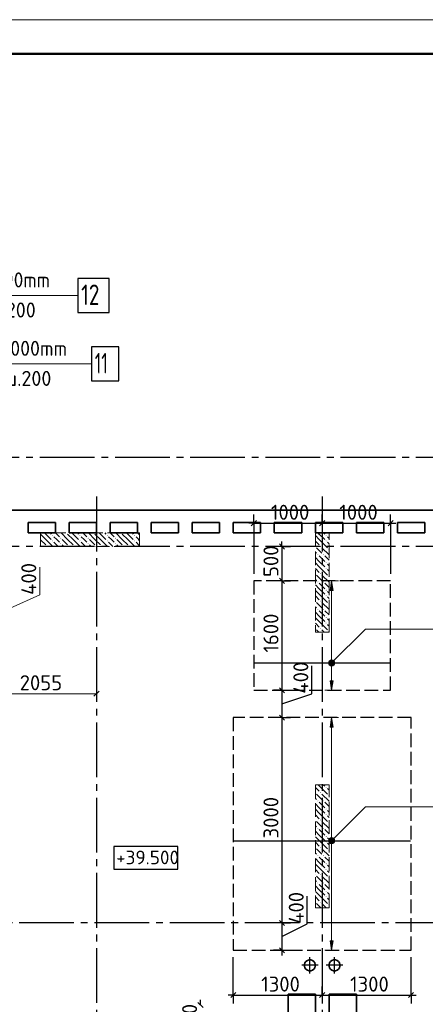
# Model space of a CAD drawing. Header units: millimetres. Extents: x 40580 to 1930067, y -240640 to 81020.
# Tile 89 of 256: x 417118 to 423050, y -212509 to -198119. Entities that reach past the tile are written whole.
import ezdxf

# ---------------------------------------------------------------- set-up
doc = ezdxf.new("R2010")
doc.units = ezdxf.units.MM
for name, pattern in [('______2', [270, 200, -70]), ('______5', [1100, 800, -100, 100, -100]), ('CENTER', [2, 1.25, -0.25, 0.25, -0.25])]:
    doc.linetypes.add(name, pattern=pattern)
for name, color, linetype, lineweight in [('Standard', 7, 'Continuous', 25), ('Высотные отметки', 7, 'Continuous', 25), ('ДОП Верх по Х', 7, 'Continuous', 25), ('ЖБ Перекрытие верхний уровень', 7, 'Continuous', 35), ('ОСИ', 7, 'CENTER', 15), ('Позиционная метка номер позиции', 7, 'Continuous', 13), ('Примечания', 7, 'Continuous', 13)]:
    doc.layers.add(name, color=color, linetype=linetype, lineweight=lineweight)
doc.layers.add('ЖБ Пилон', color=7, linetype='______2', lineweight=13, true_color=0xa0a0a0)
doc.styles.add('GOST 2.304', font='isocpeur.ttf', dxfattribs={"width": 0.8})
doc.styles.add('ISOCPEUR', font='isocpeur.ttf')

msp = doc.modelspace()

# ---------------------------------------------------------------- hatches: boundary and pattern name
at = {"layer": 'ДОП Верх по Х', "linetype": 'Continuous', "lineweight": 13, "transparency": 33554687}
for points in [[(421700, -206459.4), (421680, -206319.4), (421660, -206459.4)], [(421647.7, -207500.7), (421712.2, -207500.7), (421698.7, -207487.2)], [(421647.7, -207500.7), (421698.7, -207487.2), (421661.2, -207487.2)], [(421661.2, -207487.2), (421698.7, -207487.2), (421680, -207481.9)], [(421642.5, -207519.4), (421717.5, -207519.4), (421712.2, -207500.7)], [(421642.5, -207519.4), (421712.2, -207500.7), (421647.7, -207500.7)], [(421647.7, -207538.2), (421717.5, -207519.4), (421642.5, -207519.4)], [(421647.7, -207538.2), (421712.2, -207538.2), (421717.5, -207519.4)], [(421661.2, -207551.7), (421712.2, -207538.2), (421647.7, -207538.2)], [(421661.2, -207551.7), (421698.7, -207551.7), (421712.2, -207538.2)], [(421698.7, -207551.7), (421661.2, -207551.7), (421680, -207556.9)], [(421700, -208459.4), (421680, -208319.4), (421660, -208459.4)], [(421647.7, -210100.7), (421712.2, -210100.7), (421698.7, -210087.2)], [(421647.7, -210100.7), (421698.7, -210087.2), (421661.2, -210087.2)], [(421661.2, -210087.2), (421698.7, -210087.2), (421680, -210081.9)], [(421642.5, -210119.4), (421717.5, -210119.4), (421712.2, -210100.7)], [(421642.5, -210119.4), (421712.2, -210100.7), (421647.7, -210100.7)], [(421647.7, -210138.2), (421717.5, -210119.4), (421642.5, -210119.4)], [(421647.7, -210138.2), (421712.2, -210138.2), (421717.5, -210119.4)], [(421661.2, -210151.7), (421712.2, -210138.2), (421647.7, -210138.2)], [(421661.2, -210151.7), (421698.7, -210151.7), (421712.2, -210138.2)], [(421698.7, -210151.7), (421661.2, -210151.7), (421680, -210156.9)]]:
    msp.add_hatch(color=7, dxfattribs=at).paths.add_polyline_path(points)
for points in [[(421700, -207779.4), (421680, -207919.4), (421660, -207779.4)], [(421700, -211579.4), (421680, -211719.4), (421660, -211579.4)]]:
    msp.add_hatch(color=7, dxfattribs=at).paths.add_polyline_path(points, flags=16)
at = {"layer": 'ЖБ Пилон', "linetype": 'Continuous', "lineweight": -3, "transparency": 33554687}
for points in [[(417802.3, -205619.4), (417798.9, -205622.8), (417795.5, -205619.4)], [(418202.3, -205619.4), (418198.9, -205622.8), (418195.5, -205619.4)], [(418602.3, -205619.4), (418598.9, -205622.8), (418595.5, -205619.4)], [(417592.4, -205656.3), (417598.9, -205649.8), (417605.4, -205656.3), (417598.9, -205662.8)], [(417592.4, -205736.3), (417598.9, -205729.8), (417605.4, -205736.3), (417598.9, -205742.8)], [(417712.4, -205696.3), (417718.9, -205689.8), (417725.4, -205696.3), (417718.9, -205702.8)], [(417712.4, -205776.3), (417718.9, -205769.8), (417725.4, -205776.3), (417718.9, -205782.8)], [(417992.4, -205656.3), (417998.9, -205649.8), (418005.4, -205656.3), (417998.9, -205662.8)], [(417992.4, -205736.3), (417998.9, -205729.8), (418005.4, -205736.3), (417998.9, -205742.8)], [(418112.4, -205696.3), (418118.9, -205689.8), (418125.4, -205696.3), (418118.9, -205702.8)], [(418112.4, -205776.3), (418118.9, -205769.8), (418125.4, -205776.3), (418118.9, -205782.8)], [(418392.4, -205656.3), (418398.9, -205649.8), (418405.4, -205656.3), (418398.9, -205662.8)], [(418392.4, -205736.3), (418398.9, -205729.8), (418405.4, -205736.3), (418398.9, -205742.8)], [(418512.4, -205696.3), (418518.9, -205689.8), (418525.4, -205696.3), (418518.9, -205702.8)], [(418512.4, -205776.3), (418518.9, -205769.8), (418525.4, -205776.3), (418518.9, -205782.8)], [(418792.4, -205656.3), (418798.9, -205649.8), (418805.4, -205656.3), (418798.9, -205662.8)], [(418792.4, -205736.3), (418798.9, -205729.8), (418805.4, -205736.3), (418798.9, -205742.8)], [(421592.4, -205656.3), (421598.9, -205649.8), (421605.4, -205656.3), (421598.9, -205662.8)], [(421592.4, -205736.3), (421598.9, -205729.8), (421605.4, -205736.3), (421598.9, -205742.8)], [(417432.4, -205816.3), (417438.9, -205809.8), (417445.4, -205816.3), (417442.3, -205819.4), (417435.5, -205819.4)], [(417512.4, -205816.3), (417518.9, -205809.8), (417525.4, -205816.3), (417522.2, -205819.4), (417515.5, -205819.4)], [(417832.4, -205816.3), (417838.9, -205809.8), (417845.4, -205816.3), (417842.3, -205819.4), (417835.5, -205819.4)], [(417912.4, -205816.3), (417918.9, -205809.8), (417925.4, -205816.3), (417922.2, -205819.4), (417915.5, -205819.4)], [(418232.4, -205816.3), (418238.9, -205809.8), (418245.4, -205816.3), (418242.3, -205819.4), (418235.5, -205819.4)], [(418312.4, -205816.3), (418318.9, -205809.8), (418325.4, -205816.3), (418322.2, -205819.4), (418315.5, -205819.4)], [(418632.4, -205816.3), (418638.9, -205809.8), (418645.4, -205816.3), (418642.3, -205819.4), (418635.5, -205819.4)], [(418712.4, -205816.3), (418718.9, -205809.8), (418725.4, -205816.3), (418722.2, -205819.4), (418715.5, -205819.4)], [(421441.9, -205812.8), (421445.4, -205816.3), (421441.9, -205819.8)], [(421512.4, -205816.3), (421518.9, -205809.8), (421525.4, -205816.3), (421518.9, -205822.8)], [(421632.4, -205856.3), (421638.9, -205849.8), (421641.9, -205852.8), (421641.9, -205859.8), (421638.9, -205862.8)], [(421472.4, -205936.3), (421478.9, -205929.8), (421485.4, -205936.3), (421478.9, -205942.8)], [(421552.4, -205936.3), (421558.9, -205929.8), (421565.4, -205936.3), (421558.9, -205942.8)], [(421592.4, -206056.3), (421598.9, -206049.8), (421605.4, -206056.3), (421598.9, -206062.8)], [(421592.4, -206136.3), (421598.9, -206129.8), (421605.4, -206136.3), (421598.9, -206142.8)], [(421441.9, -206212.8), (421445.4, -206216.3), (421441.9, -206219.8)], [(421472.4, -206336.3), (421478.9, -206329.8), (421485.4, -206336.3), (421478.9, -206342.8)], [(421512.4, -206216.3), (421518.9, -206209.8), (421525.4, -206216.3), (421518.9, -206222.8)], [(421552.4, -206336.3), (421558.9, -206329.8), (421565.4, -206336.3), (421558.9, -206342.8)], [(421632.4, -206256.3), (421638.9, -206249.8), (421641.9, -206252.8), (421641.9, -206259.8), (421638.9, -206262.8)], [(421592.4, -206456.3), (421598.9, -206449.8), (421605.4, -206456.3), (421598.9, -206462.8)], [(421441.9, -206612.8), (421445.4, -206616.3), (421441.9, -206619.8)], [(421512.4, -206616.3), (421518.9, -206609.8), (421525.4, -206616.3), (421518.9, -206622.8)], [(421592.4, -206536.3), (421598.9, -206529.8), (421605.4, -206536.3), (421598.9, -206542.8)], [(421472.4, -206736.3), (421478.9, -206729.8), (421485.4, -206736.3), (421478.9, -206742.8)], [(421552.4, -206736.3), (421558.9, -206729.8), (421565.4, -206736.3), (421558.9, -206742.8)], [(421632.4, -206656.3), (421638.9, -206649.8), (421641.9, -206652.8), (421641.9, -206659.8), (421638.9, -206662.8)], [(421592.4, -206856.3), (421598.9, -206849.8), (421605.4, -206856.3), (421598.9, -206862.8)], [(421441.9, -207012.8), (421445.4, -207016.3), (421441.9, -207019.8)], [(421512.4, -207016.3), (421518.9, -207009.8), (421525.4, -207016.3), (421518.9, -207022.8)], [(421592.4, -206936.3), (421598.9, -206929.8), (421605.4, -206936.3), (421598.9, -206942.8)], [(421632.4, -207056.3), (421638.9, -207049.8), (421641.9, -207052.8), (421641.9, -207059.8), (421638.9, -207062.8)], [(421592.4, -209336.3), (421598.9, -209329.8), (421605.4, -209336.3), (421598.9, -209342.8)], [(421441.9, -209412.8), (421445.4, -209416.3), (421441.9, -209419.8)], [(421512.4, -209416.3), (421518.9, -209409.8), (421525.4, -209416.3), (421518.9, -209422.8)], [(421632.4, -209456.3), (421638.9, -209449.8), (421641.9, -209452.8), (421641.9, -209459.8), (421638.9, -209462.8)], [(421472.4, -209536.3), (421478.9, -209529.8), (421485.4, -209536.3), (421478.9, -209542.8)], [(421552.4, -209536.3), (421558.9, -209529.8), (421565.4, -209536.3), (421558.9, -209542.8)], [(421592.4, -209656.3), (421598.9, -209649.8), (421605.4, -209656.3), (421598.9, -209662.8)], [(421592.4, -209736.3), (421598.9, -209729.8), (421605.4, -209736.3), (421598.9, -209742.8)], [(421441.9, -209812.8), (421445.4, -209816.3), (421441.9, -209819.8)], [(421472.4, -209936.3), (421478.9, -209929.8), (421485.4, -209936.3), (421478.9, -209942.8)], [(421512.4, -209816.3), (421518.9, -209809.8), (421525.4, -209816.3), (421518.9, -209822.8)], [(421552.4, -209936.3), (421558.9, -209929.8), (421565.4, -209936.3), (421558.9, -209942.8)], [(421632.4, -209856.3), (421638.9, -209849.8), (421641.9, -209852.8), (421641.9, -209859.8), (421638.9, -209862.8)], [(421592.4, -210056.3), (421598.9, -210049.8), (421605.4, -210056.3), (421598.9, -210062.8)], [(421441.9, -210212.8), (421445.4, -210216.3), (421441.9, -210219.8)], [(421512.4, -210216.3), (421518.9, -210209.8), (421525.4, -210216.3), (421518.9, -210222.8)], [(421592.4, -210136.3), (421598.9, -210129.8), (421605.4, -210136.3), (421598.9, -210142.8)], [(421472.4, -210336.3), (421478.9, -210329.8), (421485.4, -210336.3), (421478.9, -210342.8)], [(421552.4, -210336.3), (421558.9, -210329.8), (421565.4, -210336.3), (421558.9, -210342.8)], [(421632.4, -210256.3), (421638.9, -210249.8), (421641.9, -210252.8), (421641.9, -210259.8), (421638.9, -210262.8)], [(421592.4, -210456.3), (421598.9, -210449.8), (421605.4, -210456.3), (421598.9, -210462.8)], [(421441.9, -210612.8), (421445.4, -210616.3), (421441.9, -210619.8)], [(421512.4, -210616.3), (421518.9, -210609.8), (421525.4, -210616.3), (421518.9, -210622.8)], [(421592.4, -210536.3), (421598.9, -210529.8), (421605.4, -210536.3), (421598.9, -210542.8)], [(421632.4, -210656.3), (421638.9, -210649.8), (421641.9, -210652.8), (421641.9, -210659.8), (421638.9, -210662.8)], [(421472.4, -210736.3), (421478.9, -210729.8), (421485.4, -210736.3), (421478.9, -210742.8)], [(421552.4, -210736.3), (421558.9, -210729.8), (421565.4, -210736.3), (421558.9, -210742.8)], [(421592.4, -210856.3), (421598.9, -210849.8), (421605.4, -210856.3), (421598.9, -210862.8)], [(421592.4, -210936.3), (421598.9, -210929.8), (421605.4, -210936.3), (421598.9, -210942.8)], [(421441.9, -211012.8), (421445.4, -211016.3), (421441.9, -211019.8)], [(421512.4, -211016.3), (421518.9, -211009.8), (421525.4, -211016.3), (421518.9, -211022.8)], [(421632.4, -211056.3), (421638.9, -211049.8), (421641.9, -211052.8), (421641.9, -211059.8), (421638.9, -211062.8)]]:
    msp.add_hatch(color=7, dxfattribs=at).paths.add_polyline_path(points, flags=16)
at = {"layer": 'Позиционная метка номер позиции', "linetype": 'Continuous', "lineweight": 13, "transparency": 33554687}
for points in [[(421636.7, -207508), (421711.8, -207551.3), (421648.2, -207487.6)], [(421648.2, -207487.6), (421723.3, -207530.9), (421668.5, -207476.2)], [(421648.2, -207487.6), (421711.8, -207551.3), (421723.3, -207530.9)], [(421668.5, -207476.2), (421723.3, -207530.9), (421723.3, -207508)], [(421668.5, -207476.2), (421723.3, -207508), (421691.4, -207476.2)], [(421691.4, -207476.2), (421723.3, -207508), (421711.8, -207487.6)], [(421636.7, -207530.9), (421691.4, -207562.7), (421636.7, -207508)], [(421636.7, -207508), (421691.4, -207562.7), (421711.8, -207551.3)], [(421668.5, -207562.7), (421636.7, -207530.9), (421648.2, -207551.3)], [(421636.7, -207530.9), (421668.5, -207562.7), (421691.4, -207562.7)], [(421636.7, -210108), (421711.8, -210151.3), (421648.2, -210087.6)], [(421648.2, -210087.6), (421723.3, -210130.9), (421668.5, -210076.2)], [(421648.2, -210087.6), (421711.8, -210151.3), (421723.3, -210130.9)], [(421668.5, -210076.2), (421723.3, -210130.9), (421723.3, -210108)], [(421668.5, -210076.2), (421723.3, -210108), (421691.4, -210076.2)], [(421691.4, -210076.2), (421723.3, -210108), (421711.8, -210087.6)], [(421636.7, -210130.9), (421691.4, -210162.7), (421636.7, -210108)], [(421636.7, -210108), (421691.4, -210162.7), (421711.8, -210151.3)], [(421668.5, -210162.7), (421636.7, -210130.9), (421648.2, -210151.3)], [(421636.7, -210130.9), (421668.5, -210162.7), (421691.4, -210162.7)]]:
    msp.add_hatch(color=7, dxfattribs=at).paths.add_polyline_path(points)

# ---------------------------------------------------------------- linework, layer by layer
at = {"layer": 'Standard', "color": 7, "linetype": 'Continuous', "lineweight": -3, "transparency": 33554687}
for p, q in [((420541.9, -205478.2), (420466.9, -205478.2)), ((420541.9, -205478.2), (421541.9, -205478.2)), ((421541.9, -205478.2), (422541.9, -205478.2)), ((422541.9, -205478.2), (422616.9, -205478.2)), ((420952.9, -205819.4), (420952.9, -205744.4)), ((420952.9, -205819.4), (420952.9, -206319.4)), ((421389.6, -207969.4), (421389.6, -207562.8)), ((420952.9, -207919.4), (420952.9, -208319.4)), ((420952.9, -208119.4), (421389.6, -207969.4)), ((420952.9, -208319.4), (420952.9, -211319.4)), ((421322.1, -211333.5), (421322.1, -210926.9)), ((420952.9, -211319.4), (420952.9, -211719.4)), ((420952.9, -211519.4), (421322.1, -211333.5)), ((420952.9, -211719.4), (420952.9, -211794.4)), ((420241.9, -212373.7), (420166.9, -212373.7)), ((420241.9, -212373.7), (421541.9, -212373.7)), ((421541.9, -212373.7), (422841.9, -212373.7)), ((422841.9, -212373.7), (422916.9, -212373.7)), ((419762.6, -212519.4), (419762.6, -212444.4))]:
    msp.add_line(p, q, dxfattribs=at)
at = {"layer": 'Standard', "color": 7, "linetype": 'Continuous', "lineweight": 25, "transparency": 33554687}
for p, q in [((420504.4, -205515.7), (420579.4, -205440.7)), ((421504.4, -205515.7), (421579.4, -205440.7)), ((422504.4, -205515.7), (422579.4, -205440.7)), ((420915.4, -205781.9), (420990.4, -205856.9)), ((420915.4, -206281.9), (420990.4, -206356.9)), ((420915.4, -207881.9), (420990.4, -207956.9)), ((418204.4, -208006.9), (418279.4, -207931.9)), ((420915.4, -208281.9), (420990.4, -208356.9)), ((420915.4, -211281.9), (420990.4, -211356.9)), ((420915.4, -211681.9), (420990.4, -211756.9)), ((420204.4, -212411.2), (420279.4, -212336.2)), ((421504.4, -212411.2), (421579.4, -212336.2)), ((422804.4, -212411.2), (422879.4, -212336.2)), ((419725.1, -212481.9), (419800.1, -212556.9))]:
    msp.add_line(p, q, dxfattribs=at)
at = {"layer": 'Standard', "color": 251, "linetype": 'Continuous', "lineweight": -3, "true_color": 0x656565, "transparency": 33554687}
for p, q in [((420541.9, -205478.2), (420541.9, -205353.2)), ((420541.9, -205478.2), (420541.9, -205603.2)), ((420541.9, -205478.2), (420541.9, -206219.4)), ((421541.9, -205478.2), (421541.9, -205353.2)), ((421541.9, -205478.2), (421541.9, -205603.2)), ((421541.9, -205478.2), (421541.9, -205478.2)), ((422541.9, -205478.2), (422541.9, -205353.2)), ((422541.9, -205478.2), (422541.9, -205603.2)), ((422541.9, -205478.2), (422541.9, -206219.4)), ((420952.9, -205819.4), (420827.9, -205819.4)), ((420952.9, -205819.4), (421077.9, -205819.4)), ((420952.9, -205819.4), (420952.9, -205819.4)), ((420952.9, -206319.4), (420827.9, -206319.4)), ((420952.9, -206319.4), (421077.9, -206319.4)), ((420952.9, -206319.4), (420952.9, -206319.4)), ((420952.9, -207919.4), (420827.9, -207919.4)), ((420952.9, -207919.4), (421077.9, -207919.4)), ((420952.9, -207919.4), (420952.9, -207919.4)), ((420952.9, -208319.4), (420827.9, -208319.4)), ((420952.9, -208319.4), (421077.9, -208319.4)), ((420952.9, -208319.4), (420952.9, -208319.4)), ((420952.9, -211319.4), (420521.9, -211319.4)), ((420952.9, -211319.4), (420827.9, -211319.4)), ((420952.9, -211319.4), (421077.9, -211319.4)), ((420952.9, -211719.4), (420827.9, -211719.4)), ((420952.9, -211719.4), (421077.9, -211719.4)), ((420952.9, -211719.4), (420952.9, -211719.4)), ((420241.9, -212373.7), (420241.9, -211819.4)), ((422841.9, -212373.7), (422841.9, -211819.4)), ((420241.9, -212373.7), (420241.9, -212248.7)), ((420241.9, -212373.7), (420241.9, -212498.7)), ((421541.9, -212373.7), (421541.9, -212248.7)), ((421541.9, -212373.7), (421541.9, -212498.7)), ((421541.9, -212373.7), (421541.9, -212373.7)), ((422841.9, -212373.7), (422841.9, -212248.7)), ((422841.9, -212373.7), (422841.9, -212498.7))]:
    msp.add_line(p, q, dxfattribs=at)
at = {"layer": 'Standard', "color": 7, "linetype": 'Continuous', "lineweight": 13, "transparency": 33554687}
for p, q in [((417410.8, -206526.1), (417410.8, -206119.5)), ((416980.3, -206719.4), (417410.8, -206526.1)), ((416188.9, -207969.4), (418241.9, -207969.4))]:
    msp.add_line(p, q, dxfattribs=at)
at = {"layer": 'Standard', "color": 8, "linetype": '______5', "lineweight": -3, "transparency": 33554687}
for p, q in [((421481.4, -211939.4), (421242.4, -211939.4)), ((421361.9, -212058.9), (421361.9, -211819.9)), ((421841.4, -211939.4), (421602.4, -211939.4)), ((421721.9, -212058.9), (421721.9, -211819.9))]:
    msp.add_line(p, q, dxfattribs=at)
at = {"layer": 'Standard', "color": 7, "linetype": 'Continuous', "lineweight": 13, "transparency": 33554687}
msp.add_lwpolyline([(393301.9, -240119.4), (452701.9, -240119.4), (452701.9, -198119.4), (393301.9, -198119.4), (393301.9, -240119.4)], close=True, dxfattribs=at)
at = {"layer": 'Standard', "color": 7, "linetype": 'Continuous', "lineweight": 50, "transparency": 33554687}
msp.add_lwpolyline([(395301.9, -198619.4), (452201.9, -198619.4), (452201.9, -239619.4), (395301.9, -239619.4), (395301.9, -198619.4)], close=True, dxfattribs=at)
at = {"layer": 'Standard', "color": 7, "linetype": 'Continuous', "lineweight": -3, "transparency": 33554687}
msp.add_lwpolyline([(420952.9, -206319.4), (420952.9, -206364.8), (420952.9, -206364.8), (420952.9, -206527.2), (420952.9, -206527.2), (420952.9, -206910.5), (420952.9, -206910.5), (420952.9, -207919.4)], dxfattribs=at)
at = {"layer": 'Высотные отметки', "color": 7, "linetype": 'Continuous', "lineweight": -3, "transparency": 33554687}
msp.add_lwpolyline([(418493.6, -210536), (419429.3, -210536), (419429.3, -210202.6), (418493.6, -210202.6), (418493.6, -210536)], dxfattribs=at)
at = {"layer": 'ДОП Верх по Х', "color": 7, "linetype": 'Continuous', "lineweight": 13, "transparency": 33554687}
for p, q in [((415766.9, -202149.4), (417808.9, -202149.4)), ((415966.9, -203149.4), (418052.9, -203149.4))]:
    msp.add_line(p, q, dxfattribs=at)
at = {"layer": 'ДОП Верх по Х', "color": 251, "linetype": 'Continuous', "lineweight": 13, "true_color": 0x494949, "transparency": 33554687}
for p, q in [((421680, -206319.4), (421580, -206319.4)), ((421680, -206319.4), (421660, -206459.4)), ((421700, -206459.4), (421680, -206319.4)), ((421680, -206319.4), (421780, -206319.4)), ((421680, -206319.4), (421680, -206319.4)), ((421660, -206459.4), (421700, -206459.4)), ((421680, -207489.4), (421680, -206459.4)), ((421642.5, -207519.4), (421642.5, -207519.4)), ((421680, -207779.4), (421680, -207549.4)), ((421717.5, -207519.4), (421717.5, -207519.4)), ((421680, -207919.4), (421660, -207779.4)), ((421660, -207779.4), (421700, -207779.4)), ((421700, -207779.4), (421680, -207919.4)), ((421680, -207919.4), (421580, -207919.4)), ((421680, -207919.4), (421780, -207919.4)), ((421680, -207919.4), (421680, -207919.4)), ((421680, -208319.4), (421580, -208319.4)), ((421680, -208319.4), (421660, -208459.4)), ((421700, -208459.4), (421680, -208319.4)), ((421680, -208319.4), (421780, -208319.4)), ((421680, -208319.4), (421680, -208319.4)), ((421660, -208459.4), (421700, -208459.4)), ((421680, -210089.4), (421680, -208459.4)), ((421642.5, -210119.4), (421642.5, -210119.4)), ((421680, -211579.4), (421680, -210149.4)), ((421717.5, -210119.4), (421717.5, -210119.4)), ((421680, -211719.4), (421660, -211579.4)), ((421660, -211579.4), (421700, -211579.4)), ((421700, -211579.4), (421680, -211719.4)), ((421680, -211719.4), (421580, -211719.4)), ((421680, -211719.4), (421780, -211719.4)), ((421680, -211719.4), (421680, -211719.4))]:
    msp.add_line(p, q, dxfattribs=at)
at = {"layer": 'ДОП Верх по Х', "color": 7, "linetype": 'Continuous', "lineweight": -3, "transparency": 33554687}
for p, q in [((420547.9, -207519.4), (422535.9, -207519.4)), ((420248.9, -210119.4), (422834.9, -210119.4))]:
    msp.add_line(p, q, dxfattribs=at)
at = {"layer": 'ДОП Верх по Х', "color": 7, "linetype": 'Continuous', "lineweight": 25, "transparency": 33554687}
for points in [[(417966.9, -202399.4), (418426.9, -202399.4), (418426.9, -201899.4), (417966.9, -201899.4), (417966.9, -202399.4)], [(418166.9, -203399.4), (418566.9, -203399.4), (418566.9, -202899.4), (418166.9, -202899.4), (418166.9, -203399.4)]]:
    msp.add_lwpolyline(points, dxfattribs=at)
at = {"layer": 'ДОП Верх по Х', "color": 251, "linetype": 'Continuous', "lineweight": 13, "true_color": 0x494949, "transparency": 33554687}
for centre in [(421680, -207519.4), (421680, -210119.4)]:
    msp.add_circle(centre, 37.5, dxfattribs=at)
at = {"layer": 'ЖБ Перекрытие верхний уровень', "transparency": 33554687}
for p, q in [((421541.9, -205289.4), (415361.9, -205289.4)), ((427721.9, -205289.4), (421541.9, -205289.4)), ((417241.9, -205619.4), (417241.9, -205469.4)), ((417241.9, -205469.4), (417641.9, -205469.4)), ((417641.9, -205469.4), (417641.9, -205619.4)), ((417841.9, -205619.4), (417841.9, -205469.4)), ((417841.9, -205469.4), (418241.9, -205469.4)), ((418241.9, -205469.4), (418241.9, -205619.4)), ((418441.9, -205619.4), (418441.9, -205469.4)), ((418441.9, -205469.4), (418841.9, -205469.4)), ((418841.9, -205469.4), (418841.9, -205619.4)), ((419041.9, -205619.4), (419041.9, -205469.4)), ((419041.9, -205469.4), (419441.9, -205469.4)), ((419441.9, -205469.4), (419441.9, -205619.4)), ((419641.9, -205619.4), (419641.9, -205469.4)), ((419641.9, -205469.4), (420041.9, -205469.4)), ((420041.9, -205469.4), (420041.9, -205619.4)), ((420241.9, -205619.4), (420241.9, -205469.4)), ((420241.9, -205469.4), (420641.9, -205469.4)), ((420641.9, -205469.4), (420641.9, -205619.4)), ((420841.9, -205469.4), (421241.9, -205469.4)), ((420841.9, -205619.4), (420841.9, -205469.4)), ((421241.9, -205469.4), (421241.9, -205619.4)), ((421441.9, -205619.4), (421441.9, -205469.4)), ((421441.9, -205469.4), (421541.9, -205469.4)), ((421541.9, -205469.4), (421841.9, -205469.4)), ((421841.9, -205469.4), (421841.9, -205619.4)), ((422041.9, -205619.4), (422041.9, -205469.4)), ((422041.9, -205469.4), (422441.9, -205469.4)), ((422441.9, -205469.4), (422441.9, -205619.4)), ((422641.9, -205619.4), (422641.9, -205469.4)), ((422641.9, -205469.4), (423041.9, -205469.4)), ((423041.9, -205469.4), (423041.9, -205619.4)), ((417641.9, -205619.4), (417241.9, -205619.4)), ((418241.9, -205619.4), (417841.9, -205619.4)), ((418841.9, -205619.4), (418441.9, -205619.4)), ((419441.9, -205619.4), (419041.9, -205619.4)), ((420041.9, -205619.4), (419641.9, -205619.4)), ((420641.9, -205619.4), (420241.9, -205619.4)), ((421241.9, -205619.4), (420841.9, -205619.4)), ((421541.9, -205619.4), (421441.9, -205619.4)), ((421841.9, -205619.4), (421541.9, -205619.4)), ((422441.9, -205619.4), (422041.9, -205619.4)), ((423041.9, -205619.4), (422641.9, -205619.4)), ((421290.1, -211902.8), (421282.3, -211926.8)), ((421282.3, -211926.8), (421282.3, -211952.1)), ((421282.3, -211952.1), (421290.1, -211976.1)), ((421304.9, -211882.4), (421290.1, -211902.8)), ((421325.3, -211867.6), (421304.9, -211882.4)), ((421349.3, -211859.8), (421325.3, -211867.6)), ((421374.6, -211859.8), (421349.3, -211859.8)), ((421398.6, -211867.6), (421374.6, -211859.8)), ((421419, -211882.4), (421398.6, -211867.6)), ((421433.8, -211902.8), (421419, -211882.4)), ((421441.6, -211926.8), (421433.8, -211902.8)), ((421433.8, -211976.1), (421441.6, -211952.1)), ((421441.6, -211952.1), (421441.6, -211926.8)), ((421650.1, -211902.8), (421642.3, -211926.8)), ((421642.3, -211926.8), (421642.3, -211952.1)), ((421642.3, -211952.1), (421650.1, -211976.1)), ((421664.9, -211882.4), (421650.1, -211902.8)), ((421685.3, -211867.6), (421664.9, -211882.4)), ((421709.3, -211859.8), (421685.3, -211867.6)), ((421734.6, -211859.8), (421709.3, -211859.8)), ((421758.6, -211867.6), (421734.6, -211859.8)), ((421779, -211882.4), (421758.6, -211867.6)), ((421793.8, -211902.8), (421779, -211882.4)), ((421801.6, -211926.8), (421793.8, -211902.8)), ((421793.8, -211976.1), (421801.6, -211952.1)), ((421801.6, -211952.1), (421801.6, -211926.8)), ((421290.1, -211976.1), (421304.9, -211996.5)), ((421304.9, -211996.5), (421325.3, -212011.3)), ((421325.3, -212011.3), (421349.3, -212019.1)), ((421349.3, -212019.1), (421374.6, -212019.1)), ((421374.6, -212019.1), (421398.6, -212011.3)), ((421398.6, -212011.3), (421419, -211996.5)), ((421419, -211996.5), (421433.8, -211976.1)), ((421650.1, -211976.1), (421664.9, -211996.5)), ((421664.9, -211996.5), (421685.3, -212011.3)), ((421685.3, -212011.3), (421709.3, -212019.1)), ((421709.3, -212019.1), (421734.6, -212019.1)), ((421734.6, -212019.1), (421758.6, -212011.3)), ((421758.6, -212011.3), (421779, -211996.5)), ((421779, -211996.5), (421793.8, -211976.1)), ((421441.9, -212359.6), (421041.9, -212359.6)), ((421041.9, -212359.6), (421041.9, -212899.6)), ((421441.9, -212899.6), (421441.9, -212359.6)), ((422041.9, -212359.6), (421641.9, -212359.6)), ((421641.9, -212359.6), (421641.9, -212899.6)), ((422041.9, -212899.6), (422041.9, -212359.6))]:
    msp.add_line(p, q, dxfattribs=at)
at = {"layer": 'ЖБ Пилон', "color": 253, "linetype": '______2', "lineweight": 13, "true_color": 0xa0a0a0, "transparency": 33554687}
for p, q in [((418871.9, -205619.4), (417421.9, -205619.4)), ((417421.9, -205619.4), (417421.9, -205819.4)), ((418871.9, -205819.4), (418871.9, -205619.4)), ((421441.9, -205619.4), (421441.9, -207069.4)), ((421641.9, -205619.4), (421441.9, -205619.4)), ((421641.9, -207069.4), (421641.9, -205619.4)), ((417421.9, -205819.4), (418871.9, -205819.4)), ((421441.9, -207069.4), (421641.9, -207069.4)), ((421441.9, -209299.4), (421441.9, -211099.4)), ((421641.9, -209299.4), (421441.9, -209299.4)), ((421641.9, -211099.4), (421641.9, -209299.4)), ((421441.9, -211099.4), (421641.9, -211099.4))]:
    msp.add_line(p, q, dxfattribs=at)
at = {"layer": 'ЖБ Пилон', "color": 9, "linetype": 'Continuous', "lineweight": -3, "true_color": 0xc7c7c7, "transparency": 33554687}
for p, q in [((417498.9, -205636.3), (417482, -205619.4)), ((417562, -205619.4), (417578.9, -205636.3)), ((417642, -205619.4), (417698.9, -205676.3)), ((417818.9, -205716.3), (417722, -205619.4)), ((417898.9, -205636.3), (417882, -205619.4)), ((417962, -205619.4), (417978.9, -205636.3)), ((418042, -205619.4), (418098.9, -205676.3)), ((418218.9, -205716.3), (418122, -205619.4)), ((418298.9, -205636.3), (418282, -205619.4)), ((418362, -205619.4), (418378.9, -205636.3)), ((418442, -205619.4), (418498.9, -205676.3)), ((418618.9, -205716.3), (418522, -205619.4)), ((418698.9, -205636.3), (418682, -205619.4)), ((418762, -205619.4), (418778.9, -205636.3)), ((418842, -205619.4), (418871.9, -205649.4)), ((421498.9, -205636.3), (421482, -205619.4)), ((421562, -205619.4), (421578.9, -205636.3)), ((417421.9, -205639.4), (417498.9, -205716.3)), ((417421.9, -205719.4), (417498.9, -205796.3)), ((417498.9, -205636.3), (417578.9, -205716.3)), ((417498.9, -205716.3), (417602, -205819.4)), ((417658.9, -205716.3), (417618.9, -205676.3)), ((417618.9, -205756.3), (417682, -205819.4)), ((417698.9, -205756.3), (417658.9, -205716.3)), ((417738.9, -205716.3), (417818.9, -205796.3)), ((417818.9, -205636.3), (417898.9, -205716.3)), ((417818.9, -205716.3), (417898.9, -205796.3)), ((417898.9, -205636.3), (417978.9, -205716.3)), ((417898.9, -205716.3), (418002, -205819.4)), ((418058.9, -205716.3), (418018.9, -205676.3)), ((418018.9, -205756.3), (418082, -205819.4)), ((418098.9, -205756.3), (418058.9, -205716.3)), ((418138.9, -205716.3), (418218.9, -205796.3)), ((418218.9, -205636.3), (418298.9, -205716.3)), ((418218.9, -205716.3), (418298.9, -205796.3)), ((418298.9, -205636.3), (418378.9, -205716.3)), ((418298.9, -205716.3), (418402, -205819.4)), ((418458.9, -205716.3), (418418.9, -205676.3)), ((418418.9, -205756.3), (418482, -205819.4)), ((418498.9, -205756.3), (418458.9, -205716.3)), ((418538.9, -205716.3), (418618.9, -205796.3)), ((418618.9, -205636.3), (418698.9, -205716.3)), ((418618.9, -205716.3), (418698.9, -205796.3)), ((418698.9, -205636.3), (418778.9, -205716.3)), ((418698.9, -205716.3), (418802, -205819.4)), ((418858.9, -205716.3), (418818.9, -205676.3)), ((418818.9, -205756.3), (418871.9, -205809.4)), ((418871.9, -205729.3), (418858.9, -205716.3)), ((421441.9, -205659.3), (421498.9, -205716.3)), ((421441.9, -205739.3), (421498.9, -205796.3)), ((421498.9, -205636.3), (421578.9, -205716.3)), ((421498.9, -205716.3), (421618.9, -205836.3)), ((421641.9, -205699.3), (421618.9, -205676.3)), ((421618.9, -205756.3), (421641.9, -205779.3)), ((417738.9, -205796.3), (417762, -205819.4)), ((418138.9, -205796.3), (418162, -205819.4)), ((418538.9, -205796.3), (418562, -205819.4)), ((421441.9, -205899.3), (421458.9, -205916.3)), ((421498.9, -205876.3), (421458.9, -205836.3)), ((421538.9, -205916.3), (421498.9, -205876.3)), ((421538.9, -205836.3), (421641.9, -205939.3)), ((421498.9, -206036.3), (421441.9, -205979.3)), ((421441.9, -206059.3), (421498.9, -206116.3)), ((421498.9, -205956.3), (421578.9, -206036.3)), ((421498.9, -206036.3), (421578.9, -206116.3)), ((421578.9, -205956.3), (421641.9, -206019.3)), ((421441.9, -206139.3), (421498.9, -206196.3)), ((421498.9, -206116.3), (421618.9, -206236.3)), ((421641.9, -206099.3), (421618.9, -206076.3)), ((421618.9, -206156.3), (421641.9, -206179.3)), ((421441.9, -206299.3), (421458.9, -206316.3)), ((421498.9, -206276.3), (421458.9, -206236.3)), ((421538.9, -206316.3), (421498.9, -206276.3)), ((421538.9, -206236.3), (421641.9, -206339.3)), ((421498.9, -206436.3), (421441.9, -206379.3)), ((421441.9, -206459.3), (421498.9, -206516.3)), ((421498.9, -206356.3), (421578.9, -206436.3)), ((421498.9, -206436.3), (421578.9, -206516.3)), ((421578.9, -206356.3), (421641.9, -206419.3)), ((421641.9, -206499.3), (421618.9, -206476.3)), ((421441.9, -206539.3), (421498.9, -206596.3)), ((421498.9, -206516.3), (421618.9, -206636.3)), ((421618.9, -206556.3), (421641.9, -206579.3)), ((421441.9, -206699.3), (421458.9, -206716.3)), ((421498.9, -206676.3), (421458.9, -206636.3)), ((421538.9, -206716.3), (421498.9, -206676.3)), ((421498.9, -206756.3), (421578.9, -206836.3)), ((421538.9, -206636.3), (421641.9, -206739.3)), ((421578.9, -206756.3), (421641.9, -206819.3)), ((421498.9, -206836.3), (421441.9, -206779.3)), ((421441.9, -206859.3), (421498.9, -206916.3)), ((421498.9, -206836.3), (421578.9, -206916.3)), ((421498.9, -206916.3), (421618.9, -207036.3)), ((421641.9, -206899.3), (421618.9, -206876.3)), ((421441.9, -206939.3), (421498.9, -206996.3)), ((421492, -207069.4), (421458.9, -207036.3)), ((421538.9, -207036.3), (421572, -207069.4)), ((421618.9, -206956.3), (421641.9, -206979.3)), ((421441.9, -209339.3), (421498.9, -209396.3)), ((421482, -209299.4), (421498.9, -209316.3)), ((421498.9, -209316.3), (421618.9, -209436.3)), ((421562, -209299.4), (421578.9, -209316.3)), ((421618.9, -209356.3), (421641.9, -209379.3)), ((421441.9, -209499.3), (421458.9, -209516.3)), ((421498.9, -209476.3), (421458.9, -209436.3)), ((421538.9, -209516.3), (421498.9, -209476.3)), ((421538.9, -209436.3), (421641.9, -209539.3)), ((421498.9, -209636.3), (421441.9, -209579.3)), ((421498.9, -209556.3), (421578.9, -209636.3)), ((421498.9, -209636.3), (421578.9, -209716.3)), ((421578.9, -209556.3), (421641.9, -209619.3)), ((421441.9, -209659.3), (421498.9, -209716.3)), ((421441.9, -209739.3), (421498.9, -209796.3)), ((421498.9, -209716.3), (421618.9, -209836.3)), ((421641.9, -209699.3), (421618.9, -209676.3)), ((421618.9, -209756.3), (421641.9, -209779.3)), ((421441.9, -209899.3), (421458.9, -209916.3)), ((421498.9, -209876.3), (421458.9, -209836.3)), ((421538.9, -209916.3), (421498.9, -209876.3)), ((421538.9, -209836.3), (421641.9, -209939.3)), ((421498.9, -210036.3), (421441.9, -209979.3)), ((421441.9, -210059.3), (421498.9, -210116.3)), ((421498.9, -209956.3), (421578.9, -210036.3)), ((421498.9, -210036.3), (421578.9, -210116.3)), ((421578.9, -209956.3), (421641.9, -210019.3)), ((421641.9, -210099.3), (421618.9, -210076.3)), ((421441.9, -210139.3), (421498.9, -210196.3)), ((421498.9, -210116.3), (421618.9, -210236.3)), ((421618.9, -210156.3), (421641.9, -210179.3)), ((421441.9, -210299.3), (421458.9, -210316.3)), ((421498.9, -210276.3), (421458.9, -210236.3)), ((421538.9, -210316.3), (421498.9, -210276.3)), ((421498.9, -210356.3), (421578.9, -210436.3)), ((421538.9, -210236.3), (421641.9, -210339.3)), ((421578.9, -210356.3), (421641.9, -210419.3)), ((421498.9, -210436.3), (421441.9, -210379.3)), ((421441.9, -210459.3), (421498.9, -210516.3)), ((421498.9, -210436.3), (421578.9, -210516.3)), ((421498.9, -210516.3), (421618.9, -210636.3)), ((421641.9, -210499.3), (421618.9, -210476.3)), ((421441.9, -210539.3), (421498.9, -210596.3)), ((421498.9, -210676.3), (421458.9, -210636.3)), ((421538.9, -210636.3), (421641.9, -210739.3)), ((421618.9, -210556.3), (421641.9, -210579.3)), ((421441.9, -210699.3), (421458.9, -210716.3)), ((421498.9, -210836.3), (421441.9, -210779.3)), ((421538.9, -210716.3), (421498.9, -210676.3)), ((421498.9, -210756.3), (421578.9, -210836.3)), ((421578.9, -210756.3), (421641.9, -210819.3)), ((421441.9, -210859.3), (421498.9, -210916.3)), ((421441.9, -210939.3), (421498.9, -210996.3)), ((421498.9, -210836.3), (421578.9, -210916.3)), ((421498.9, -210916.3), (421618.9, -211036.3)), ((421641.9, -210899.3), (421618.9, -210876.3)), ((421498.9, -211076.3), (421458.9, -211036.3)), ((421522, -211099.4), (421498.9, -211076.3)), ((421538.9, -211036.3), (421602, -211099.4)), ((421618.9, -210956.3), (421641.9, -210979.3)), ((421441.9, -211099.3), (421442, -211099.4))]:
    msp.add_line(p, q, dxfattribs=at)
at = {"layer": 'ОСИ', "color": 8, "linetype": '______5', "lineweight": -3, "transparency": 33554687}
for p, q in [((443511.9, -204519.4), (397901.9, -204519.4)), ((443511.9, -204519.4), (397901.9, -204519.4)), ((418241.9, -205089.4), (418241.9, -224149.4)), ((421541.9, -205089.4), (421541.9, -224149.4)), ((443511.9, -205819.4), (397901.9, -205819.4)), ((443511.9, -205819.4), (397901.9, -205819.4)), ((443211.9, -211319.4), (397901.9, -211319.4))]:
    msp.add_line(p, q, dxfattribs=at)
at = {"layer": 'Позиционная метка номер позиции', "color": 7, "linetype": 'Continuous', "lineweight": 13, "transparency": 33554687}
for p, q in [((421648.2, -207487.6), (421648.2, -207487.6)), ((421711.8, -207487.6), (421711.8, -207487.6)), ((421648.2, -207551.3), (421648.2, -207551.3)), ((421711.8, -207551.3), (421711.8, -207551.3)), ((421648.2, -210087.6), (421648.2, -210087.6)), ((421711.8, -210087.6), (421711.8, -210087.6)), ((421648.2, -210151.3), (421648.2, -210151.3)), ((421711.8, -210151.3), (421711.8, -210151.3))]:
    msp.add_line(p, q, dxfattribs=at)
for points in [[(415136.9, -205119.4), (415466.9, -204789.4), (415466.9, -202149.4), (417966.9, -202149.4)], [(415336.9, -206319.4), (415666.9, -205989.4), (415666.9, -203149.4), (418166.9, -203149.4)], [(421680, -207519.4), (422175, -207024.5), (425341.9, -207024.5)], [(421680, -210119.4), (422175, -209624.5), (425341.9, -209624.5)]]:
    msp.add_lwpolyline(points, dxfattribs=at)
for centre in [(421680, -207519.4), (421680, -210119.4)]:
    msp.add_circle(centre, 45, dxfattribs=at)
at = {"layer": 'Примечания', "color": 7, "linetype": '______2', "lineweight": -3, "transparency": 33554687}
for p, q in [((422541.9, -206319.4), (420541.9, -206319.4)), ((420541.9, -206319.4), (420541.9, -207919.4)), ((422541.9, -207919.4), (422541.9, -206319.4)), ((420541.9, -207919.4), (422541.9, -207919.4)), ((422841.9, -208319.4), (420241.9, -208319.4)), ((420241.9, -208319.4), (420241.9, -211719.4)), ((422841.9, -211719.4), (422841.9, -208319.4)), ((420241.9, -211719.4), (422841.9, -211719.4))]:
    msp.add_line(p, q, dxfattribs=at)

# ---------------------------------------------------------------- texts
at = {"layer": 'Standard', "color": 7, "linetype": 'Continuous', "lineweight": 25, "transparency": 33554687, "char_height": 220, "attachment_point": 7, "style": 'ISOCPEUR'}
for s, insert, width in [('1000', (420791.7, -205428.1), 625.729), ('1000', (421791.7, -205428.1), 625.729), ('2055', (417117.7, -207919.4), 641.47), ('1300', (420649.5, -212323.7), 610.165), ('1300', (421949.5, -212323.7), 610.165)]:
    msp.add_mtext(s, dxfattribs=dict(at, insert=insert, width=width))
at = {"layer": 'Standard', "color": 7, "linetype": 'Continuous', "lineweight": 25, "transparency": 33554687, "char_height": 220, "attachment_point": 7, "rotation": 90, "style": 'ISOCPEUR'}
for s, insert, width in [('500', (420902.9, -206264.9), 516.39), ('400', (417360.8, -206526.1), 531.967), ('1600', (420902.9, -207369.7), 625.735), ('400', (421339.5, -207969.4), 531.96), ('3000', (420902.9, -210085.3), 657.046), ('400', (421272, -211333.5), 531.967), ('500', (419712.6, -212964.9), 516.396)]:
    msp.add_mtext(s, dxfattribs=dict(at, insert=insert, width=width))
at = {"layer": 'Высотные отметки', "color": 7, "linetype": 'Continuous', "lineweight": -3, "transparency": 33554687, "insert": (418527.6, -210462.6), "char_height": 200, "width": 870.461, "attachment_point": 7, "style": 'GOST 2.304'}
msp.add_mtext('\\W1.02;+39.500', dxfattribs=at)
at = {"layer": 'ДОП Верх по Х', "color": 7, "linetype": 'Continuous', "lineweight": 13, "transparency": 33554687, "attachment_point": 7, "style": 'ISOCPEUR'}
for s, insert, char_height, width in [('\\W0.94;ø12 L=1890mm ', (415786.9, -202032.1), 220, 2104.383), ('\\W0.75;12', (418016.9, -202289.4), 300, 472.281), ('\\W0.97;4шт. ш.200 ', (415973.9, -202472.1), 220, 1734.412), ('{\\W0.9600;ø12 L=2000mm }', (415986.9, -203032.1), 220, 2150.523), ('\\W0.63;11', (418216.9, -203289.4), 300, 393.75), ('\\W0.97;5шт. ш.200 ', (416206.9, -203472.1), 220, 1712.331)]:
    msp.add_mtext(s, dxfattribs=dict(at, insert=insert, char_height=char_height, width=width))

doc.saveas('drawing.dxf')
